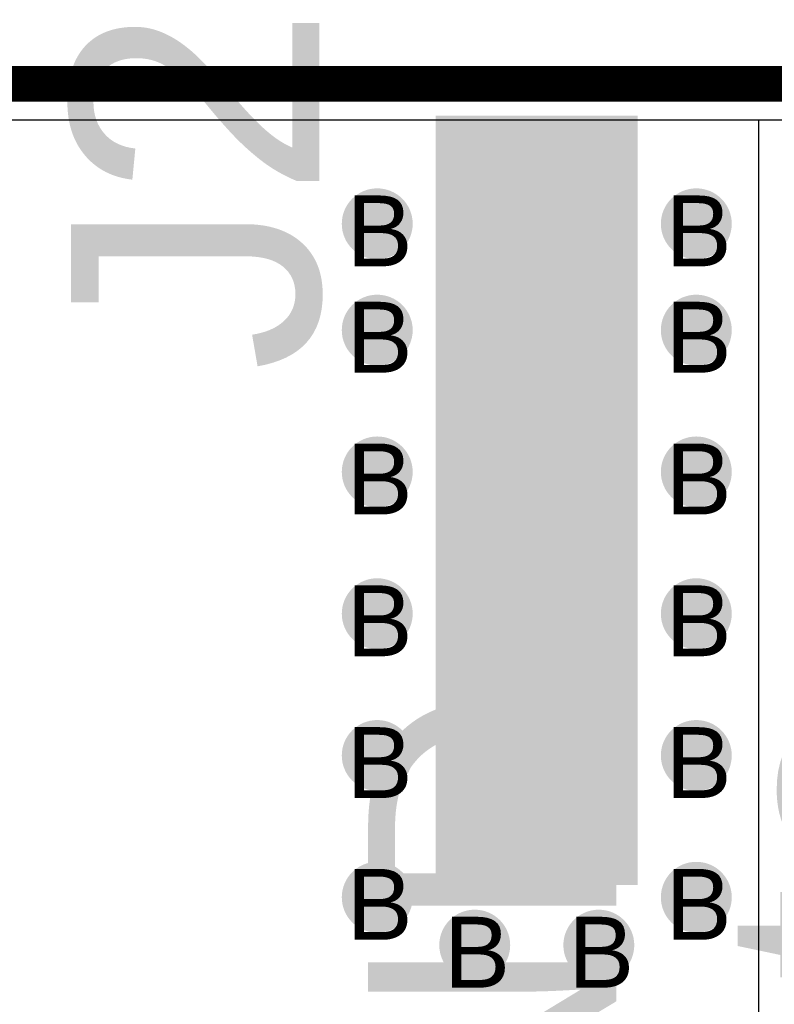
# Model space of a CAD drawing. Header units: millimetres. Extents: x -1.67 to 3.42, y -2.81 to 3.27.
# Tile 35 of 37: x 0.5 to 0.72, y 2.99 to 3.27. Entities that reach past the tile are written whole.
import ezdxf

# ---------------------------------------------------------------- set-up
doc = ezdxf.new("R2010")
doc.units = ezdxf.units.MM
doc.header["$MEASUREMENT"] = 0
for name, color, linetype in [('BottomLayer', 5, 'Continuous'), ('BottomSolder', 6, 'Continuous'), ('DrillDrawing', 1, 'Continuous'), ('Mechanical1', 6, 'Continuous'), ('TopLayer', 1, 'Continuous'), ('TopOverlay', 2, 'Continuous'), ('TopSolder', 216, 'Continuous')]:
    doc.layers.add(name, color=color, linetype=linetype)
doc.styles.add('Arial', font='arial.ttf', dxfattribs={"height": 0.2})

msp = doc.modelspace()

# ---------------------------------------------------------------- hatches: boundary and pattern name
at = {"layer": 'BottomLayer'}
h = msp.add_hatch(color=5, dxfattribs=at)
edge = h.paths.add_edge_path()
edge.add_arc((0.605, 3.2105), 0.01, 0, 360)
h = msp.add_hatch(color=5, dxfattribs=at)
edge = h.paths.add_edge_path()
edge.add_arc((0.695, 3.2105), 0.01, 0, 360)
h = msp.add_hatch(color=5, dxfattribs=at)
edge = h.paths.add_edge_path()
edge.add_arc((0.605, 3.1805), 0.01, 0, 360)
h = msp.add_hatch(color=5, dxfattribs=at)
edge = h.paths.add_edge_path()
edge.add_arc((0.695, 3.1805), 0.01, 0, 360)
h = msp.add_hatch(color=5, dxfattribs=at)
edge = h.paths.add_edge_path()
edge.add_arc((0.605, 3.1405), 0.01, 0, 360)
h = msp.add_hatch(color=5, dxfattribs=at)
edge = h.paths.add_edge_path()
edge.add_arc((0.695, 3.1405), 0.01, 0, 360)
h = msp.add_hatch(color=5, dxfattribs=at)
edge = h.paths.add_edge_path()
edge.add_arc((0.605, 3.1005), 0.01, 0, 360)
h = msp.add_hatch(color=5, dxfattribs=at)
edge = h.paths.add_edge_path()
edge.add_arc((0.695, 3.1005), 0.01, 0, 360)
h = msp.add_hatch(color=5, dxfattribs=at)
edge = h.paths.add_edge_path()
edge.add_arc((0.605, 3.0605), 0.01, 0, 360)
h = msp.add_hatch(color=5, dxfattribs=at)
edge = h.paths.add_edge_path()
edge.add_arc((0.695, 3.0605), 0.01, 0, 360)
h = msp.add_hatch(color=5, dxfattribs=at)
edge = h.paths.add_edge_path()
edge.add_arc((0.605, 3.0205), 0.01, 0, 360)
h = msp.add_hatch(color=5, dxfattribs=at)
edge = h.paths.add_edge_path()
edge.add_arc((0.695, 3.0205), 0.01, 0, 360)
h = msp.add_hatch(color=5, dxfattribs=at)
edge = h.paths.add_edge_path()
edge.add_arc((0.6325, 3.007), 0.01, 0, 360)
h = msp.add_hatch(color=5, dxfattribs=at)
edge = h.paths.add_edge_path()
edge.add_arc((0.6675, 3.007), 0.01, 0, 360)
at = {"layer": 'TopLayer'}
msp.add_hatch(color=1, dxfattribs=at).paths.add_polyline_path([(0.6225, 3.24), (0.6775, 3.24), (0.6775, 3.025), (0.6225, 3.025)])
h = msp.add_hatch(color=1, dxfattribs=at)
edge = h.paths.add_edge_path()
edge.add_arc((0.605, 3.2105), 0.01, 0, 360)
h = msp.add_hatch(color=1, dxfattribs=at)
edge = h.paths.add_edge_path()
edge.add_arc((0.695, 3.2105), 0.01, 0, 360)
h = msp.add_hatch(color=1, dxfattribs=at)
edge = h.paths.add_edge_path()
edge.add_arc((0.605, 3.1805), 0.01, 0, 360)
h = msp.add_hatch(color=1, dxfattribs=at)
edge = h.paths.add_edge_path()
edge.add_arc((0.695, 3.1805), 0.01, 0, 360)
h = msp.add_hatch(color=1, dxfattribs=at)
edge = h.paths.add_edge_path()
edge.add_arc((0.605, 3.1405), 0.01, 0, 360)
h = msp.add_hatch(color=1, dxfattribs=at)
edge = h.paths.add_edge_path()
edge.add_arc((0.695, 3.1405), 0.01, 0, 360)
h = msp.add_hatch(color=1, dxfattribs=at)
edge = h.paths.add_edge_path()
edge.add_arc((0.605, 3.1005), 0.01, 0, 360)
h = msp.add_hatch(color=1, dxfattribs=at)
edge = h.paths.add_edge_path()
edge.add_arc((0.695, 3.1005), 0.01, 0, 360)
h = msp.add_hatch(color=1, dxfattribs=at)
edge = h.paths.add_edge_path()
edge.add_arc((0.605, 3.0605), 0.01, 0, 360)
h = msp.add_hatch(color=1, dxfattribs=at)
edge = h.paths.add_edge_path()
edge.add_arc((0.695, 3.0605), 0.01, 0, 360)
h = msp.add_hatch(color=1, dxfattribs=at)
edge = h.paths.add_edge_path()
edge.add_arc((0.605, 3.0205), 0.01, 0, 360)
h = msp.add_hatch(color=1, dxfattribs=at)
edge = h.paths.add_edge_path()
edge.add_arc((0.695, 3.0205), 0.01, 0, 360)
h = msp.add_hatch(color=1, dxfattribs=at)
edge = h.paths.add_edge_path()
edge.add_arc((0.6325, 3.007), 0.01, 0, 360)
h = msp.add_hatch(color=1, dxfattribs=at)
edge = h.paths.add_edge_path()
edge.add_arc((0.6675, 3.007), 0.01, 0, 360)
at = {"layer": 'TopSolder'}
msp.add_hatch(color=216, dxfattribs=at).paths.add_polyline_path([(0.6215, 3.241), (0.6785, 3.241), (0.6785, 3.024), (0.6215, 3.024)])
h = msp.add_hatch(color=216, dxfattribs=at)
edge = h.paths.add_edge_path()
edge.add_arc((0.605, 3.2105), 0.006, 0, 360)
h = msp.add_hatch(color=216, dxfattribs=at)
edge = h.paths.add_edge_path()
edge.add_arc((0.695, 3.2105), 0.006, 0, 360)
h = msp.add_hatch(color=216, dxfattribs=at)
edge = h.paths.add_edge_path()
edge.add_arc((0.605, 3.1805), 0.006, 0, 360)
h = msp.add_hatch(color=216, dxfattribs=at)
edge = h.paths.add_edge_path()
edge.add_arc((0.695, 3.1805), 0.006, 0, 360)
h = msp.add_hatch(color=216, dxfattribs=at)
edge = h.paths.add_edge_path()
edge.add_arc((0.605, 3.1405), 0.006, 0, 360)
h = msp.add_hatch(color=216, dxfattribs=at)
edge = h.paths.add_edge_path()
edge.add_arc((0.695, 3.1405), 0.006, 0, 360)
h = msp.add_hatch(color=216, dxfattribs=at)
edge = h.paths.add_edge_path()
edge.add_arc((0.605, 3.1005), 0.006, 0, 360)
h = msp.add_hatch(color=216, dxfattribs=at)
edge = h.paths.add_edge_path()
edge.add_arc((0.695, 3.1005), 0.006, 0, 360)
h = msp.add_hatch(color=216, dxfattribs=at)
edge = h.paths.add_edge_path()
edge.add_arc((0.605, 3.0605), 0.006, 0, 360)
h = msp.add_hatch(color=216, dxfattribs=at)
edge = h.paths.add_edge_path()
edge.add_arc((0.695, 3.0605), 0.006, 0, 360)
h = msp.add_hatch(color=216, dxfattribs=at)
edge = h.paths.add_edge_path()
edge.add_arc((0.605, 3.0205), 0.006, 0, 360)
h = msp.add_hatch(color=216, dxfattribs=at)
edge = h.paths.add_edge_path()
edge.add_arc((0.695, 3.0205), 0.006, 0, 360)
h = msp.add_hatch(color=216, dxfattribs=at)
edge = h.paths.add_edge_path()
edge.add_arc((0.6325, 3.007), 0.006, 0, 360)
h = msp.add_hatch(color=216, dxfattribs=at)
edge = h.paths.add_edge_path()
edge.add_arc((0.6675, 3.007), 0.006, 0, 360)

# ---------------------------------------------------------------- linework, layer by layer
at = {"layer": 'BottomLayer'}
msp.add_line((0.0102, 3.2398), (1.4898, 3.2398), dxfattribs=at)
at = {"layer": 'BottomSolder'}
msp.add_line((0, 3.25), (1.5, 3.25), dxfattribs=at)
at = {"layer": 'Mechanical1', "const_width": 0.01}
msp.add_lwpolyline([(0, 3.25), (1.5, 3.25)], dxfattribs=at)
at = {"layer": 'TopLayer'}
for p, q in [((0.0102, 3.2398), (0.7125, 3.2398)), ((0.7125, 3.2398), (0.7125, 2.825))]:
    msp.add_line(p, q, dxfattribs=at)
at = {"layer": 'TopSolder'}
msp.add_line((0, 3.25), (1.5, 3.25), dxfattribs=at)

# ---------------------------------------------------------------- texts
at = {"layer": 'DrillDrawing', "style": 'Arial'}
for p in [(0.59634, 3.1985), (0.68634, 3.1985), (0.59634, 3.1685), (0.68634, 3.1685), (0.59634, 3.1285), (0.68634, 3.1285), (0.59634, 3.0885), (0.68634, 3.0885), (0.59634, 3.0485), (0.68634, 3.0485), (0.59634, 3.0085), (0.68634, 3.0085), (0.62384, 2.995), (0.65884, 2.995)]:
    msp.add_text('B', height=0.02, dxfattribs=at).set_placement(p)
at = {"layer": 'TopOverlay', "style": 'Arial'}
for s, p in [('J2', (0.58863, 3.16876)), ('Gate', (0.77242, 2.86601)), ('GND', (0.67242, 2.86342))]:
    msp.add_text(s, height=0.07, rotation=90, dxfattribs=at).set_placement(p)

doc.saveas('drawing.dxf')
